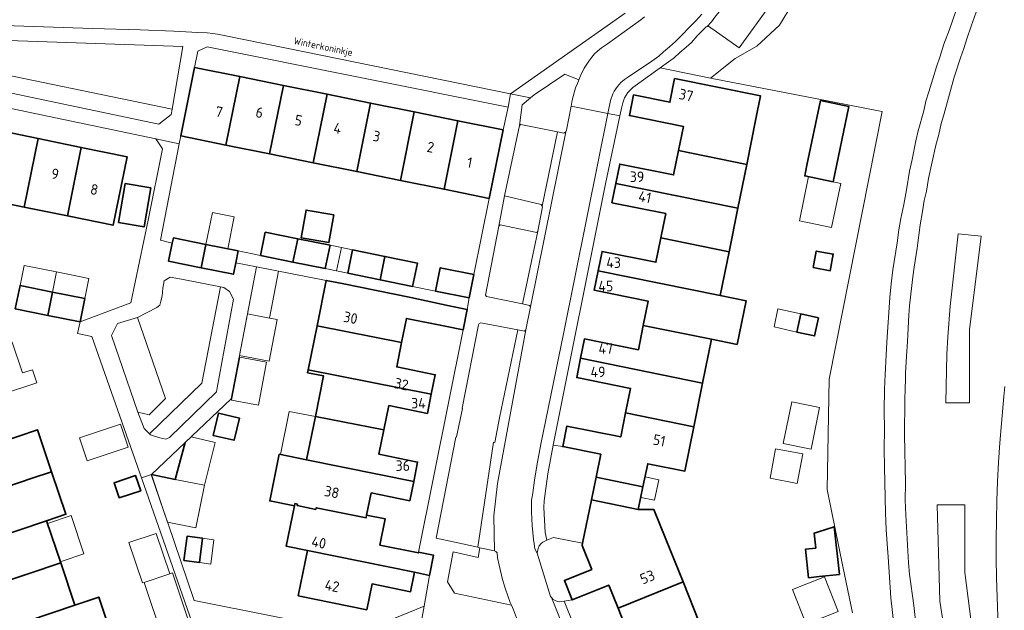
# Model space of a CAD drawing. Header units: metres. Extents: x 149984 to 156489, y 469398 to 478068.
# Tile 241 of 256: x 153401 to 153527, y 472204 to 472280. Entities that reach past the tile are written whole.
import ezdxf
from ezdxf.enums import TextEntityAlignment as Align

# ---------------------------------------------------------------- set-up
doc = ezdxf.new("R2010")
doc.units = ezdxf.units.M
doc.header["$LTSCALE"] = 0.75
for name, color, linetype, lineweight in [('B-WE-GR-BEPLANTING_CULTUUR_HEESTERS-GV', 252, 'Continuous', 18), ('B-WE-GR-BEPLANTING_CULTUUR_ROOS-GV', 252, 'Continuous', 18), ('B-WE-OG-BEBOUWING-GV', 6, 'Continuous', 35), ('B-WE-OG-BEBOUWING-T18', 1, 'Continuous', 18), ('B-WE-OG-BEBOUWING_LUIFEL-GV', 6, 'Continuous', 18), ('B-WE-OG-BEBOUWING_OVERBOUWING-GV', 6, 'Continuous', 18), ('B-WE-OG-TERREIN_BEGROEID-GV', 252, 'Continuous', 18), ('B-WE-OG-TERREIN_ERF-GV', 252, 'Continuous', 18), ('B-WE-OG-TOPOGRAFIE-T18', 7, 'Continuous', 18), ('B-WE-VH-GESLOTENVERHARDING_ASFALT-GV', 252, 'Continuous', 18), ('B-WE-VH-OPENVERHARDING_BETONSTRAATSTEEN-GV', 252, 'Continuous', 18), ('B-WE-VH-OPENVERHARDING_TEGEL-GV', 252, 'Continuous', 18)]:
    doc.layers.add(name, color=color, linetype=linetype, lineweight=lineweight)
doc.styles.add('NLCS-ISO-M500-T18', font='NLCS-ISO.ttf', dxfattribs={"height": 0.9})
doc.styles.add('NLCS-ISO-M750-T18', font='NLCS-ISO.ttf', dxfattribs={"height": 1.35})

msp = doc.modelspace()

# ---------------------------------------------------------------- linework, layer by layer
at = {"layer": 'B-WE-GR-BEPLANTING_CULTUUR_HEESTERS-GV', "flags": 128}
for points in [[(153497.21, 472282.25), (153493.07, 472276.49), (153489.17, 472279.27), (153488.99, 472279.224), (153488.86, 472279.19), (153487.72, 472278.05), (153486.98, 472277.21), (153486.31, 472276.59), (153485.5, 472275.91), (153484.74, 472275.24), (153484.03, 472274.7), (153482.963, 472273.947), (153489.398, 472272.628), (153492.554, 472275.136), (153495.362, 472276.74), (153498.237, 472279.414), (153499.908, 472282.155)], [(153499.908, 472282.155), (153498.237, 472279.414), (153495.362, 472276.74), (153492.554, 472275.136), (153489.398, 472272.628), (153503.284, 472269.938), (153506.985, 472269.221), (153510.91, 472268.461), (153511.413, 472268.358), (153504.624, 472234.085), (153504.376, 472219.929), (153506.355, 472210.092), (153507.596, 472204.133)], [(153512.89, 472202.69), (153512.52, 472206.08), (153512.17, 472211.31), (153512.02, 472212.98), (153511.91, 472214.81), (153511.82, 472216.97), (153511.74, 472220.83), (153511.68, 472222.85), (153511.66, 472225.06), (153511.68, 472227.73), (153511.64, 472230.01), (153511.72, 472232.78), (153511.796, 472234.652), (153511.83, 472235.48), (153511.93, 472237.17), (153511.98, 472238.82), (153512.39, 472244.52), (153512.56, 472246.29), (153512.76, 472248.07), (153513.32, 472251.54), (153513.52, 472253.21), (153513.78, 472254.64), (153514.16, 472256.44), (153514.51, 472258.32), (153514.91, 472260.7), (153515.26, 472262.21), (153515.71, 472264.59), (153516.03, 472265.89), (153516.72, 472268.45), (153517, 472269.66), (153517.38, 472270.87), (153517.88, 472272.55), (153518.36, 472274.06), (153518.83, 472275.46), (153519.3, 472276.99), (153520.04, 472278.87), (153520.83, 472281.2)]]:
    msp.add_lwpolyline(points, dxfattribs=at)
for points in [[(153393.579, 472274.203), (153420.466, 472268.642), (153421.83, 472276.67), (153394.44, 472277.62), (153393.985, 472275.814)], [(153464.96, 472266.56), (153465.1, 472266.71), (153469.822, 472265.732), (153470.41, 472265.61), (153470.63, 472265.59), (153470.86, 472265.73), (153470.95, 472265.95), (153471.555, 472269.054), (153471.698, 472269.79), (153471.82, 472270.29), (153472.14, 472271.37), (153472.39, 472271.92), (153472.55, 472272.41), (153470.755, 472273.157), (153466.84, 472270.51), (153466.366, 472270.11), (153465.29, 472269.2)], [(153463.03, 472257.54), (153462.3, 472253.69), (153462.46, 472253.86), (153467.16, 472252.87), (153467.28, 472253.03), (153467.89, 472256.15), (153467.848, 472256.236), (153467.74, 472256.46)], [(153417.553, 472227.076), (153417.681, 472226.953), (153418.869, 472226.546), (153419.65, 472226.376), (153420.125, 472226.613), (153426.115, 472232.46), (153426.202, 472232.946), (153428.326, 472244.335), (153427.798, 472245.3), (153427.085, 472245.81), (153426.636, 472245.9), (153424.24, 472233.58)], [(153412.7, 472239.67), (153416.06, 472229.84), (153417.49, 472229.52), (153419.6, 472231.58), (153416.03, 472241.97), (153413.44, 472241.21)], [(153467.21, 472211.78), (153468.9, 472206.26), (153469.024, 472206.129), (153469.23, 472205.91), (153469.5, 472205.71), (153469.83, 472205.58), (153470.11, 472205.54), (153470.65, 472205.64), (153471.691, 472205.812), (153470.695, 472208.29), (153474.204, 472209.7), (153472.96, 472212.767), (153473.027, 472213.091), (153469.31, 472213.8), (153468.465, 472213.434), (153467.95, 472213.21), (153467.73, 472213.01), (153467.48, 472212.73), (153467.33, 472212.38)], [(153463.905, 472205.143), (153463.76, 472205.48), (153463.14, 472207.17), (153462.98, 472207.75), (153462.75, 472208.42), (153462.33, 472210.24), (153462.14, 472211.18), (153462.07, 472211.83), (153461.92, 472212.01), (153461.73, 472212.08), (153459.881, 472212.485), (153459.648, 472211.235), (153456.456, 472211.981), (153455.74, 472208.13), (153456.64, 472206.67)]]:
    msp.add_lwpolyline(points, close=True, dxfattribs=at)
at = {"layer": 'B-WE-GR-BEPLANTING_CULTUUR_ROOS-GV', "flags": 128}
msp.add_lwpolyline([(153420.466, 472268.642), (153393.579, 472274.203), (153393.49, 472273.85), (153394.15, 472271.91), (153418.74, 472266.74), (153420.35, 472267.96)], close=True, dxfattribs=at)
at = {"layer": 'B-WE-OG-BEBOUWING-GV', "flags": 128}
for points in [[(153427.343, 472264.047), (153429.119, 472272.819), (153423.326, 472273.991), (153421.55, 472265.219)], [(153429.119, 472272.819), (153427.343, 472264.047), (153432.928, 472262.916), (153434.704, 472271.689)], [(153432.928, 472262.916), (153438.516, 472261.786), (153440.291, 472270.559), (153434.704, 472271.689)], [(153485.308, 472263.339), (153494.052, 472261.577), (153495.224, 472267.396), (153495.82, 472270.354), (153484.801, 472272.573), (153484.209, 472269.533), (153479.563, 472270.469), (153479.033, 472267.841), (153485.935, 472266.451)], [(153444.103, 472260.655), (153445.879, 472269.428), (153440.291, 472270.559), (153438.516, 472261.786)], [(153451.465, 472268.298), (153445.879, 472269.428), (153444.103, 472260.655), (153449.688, 472259.525)], [(153503.487, 472269.772), (153501.765, 472261.483), (153501.48, 472260.113), (153504.907, 472259.401), (153505.123, 472259.356), (153507.13, 472269.015)], [(153451.465, 472268.298), (153449.688, 472259.525), (153455.276, 472258.394), (153457.052, 472267.168)], [(153462.844, 472265.996), (153457.052, 472267.168), (153455.276, 472258.394), (153461.067, 472257.222)], [(153403.289, 472264.887), (153397.682, 472266.031), (153395.889, 472257.26), (153401.499, 472256.116)], [(153401.499, 472256.116), (153407.064, 472254.98), (153408.816, 472263.759), (153403.289, 472264.887)], [(153407.064, 472254.98), (153412.89, 472253.792), (153414.68, 472262.563), (153408.816, 472263.759)], [(153485.308, 472263.339), (153484.68, 472260.226), (153477.779, 472261.616), (153477.281, 472259.141), (153492.926, 472255.989), (153494.052, 472261.577)], [(153413.591, 472254.133), (153416.862, 472253.57), (153417.722, 472258.57), (153414.451, 472259.133)], [(153483.055, 472252.158), (153491.799, 472250.396), (153492.926, 472255.989), (153477.281, 472259.141), (153476.782, 472256.666), (153483.683, 472255.275)], [(153437, 472252.176), (153440.545, 472251.566), (153441.156, 472255.117), (153437.611, 472255.727)], [(153431.774, 472249.911), (153435.929, 472249.068), (153436.537, 472252.057), (153432.381, 472252.9)], [(153424.165, 472248.341), (153424.77, 472251.33), (153420.611, 472252.174), (153420.472, 472251.49), (153420.005, 472249.185)], [(153424.77, 472251.33), (153424.165, 472248.341), (153428.296, 472247.503), (153428.595, 472248.978), (153428.902, 472250.492)], [(153436.537, 472252.057), (153435.929, 472249.068), (153440.075, 472248.227), (153440.681, 472251.216)], [(153491.799, 472250.396), (153483.055, 472252.158), (153482.427, 472249.041), (153475.526, 472250.431), (153475.025, 472247.946), (153490.67, 472244.794)], [(153447.11, 472246.799), (153447.715, 472249.788), (153443.572, 472250.629), (153442.965, 472247.64)], [(153502.564, 472248.356), (153504.744, 472247.962), (153505.128, 472250.085), (153502.948, 472250.479)], [(153447.11, 472246.799), (153451.256, 472245.958), (153451.862, 472248.947), (153447.715, 472249.788)], [(153458.49, 472244.491), (153459.095, 472247.48), (153454.792, 472248.352), (153454.186, 472245.364)], [(153475.025, 472247.946), (153474.524, 472245.461), (153481.426, 472244.071), (153480.798, 472240.954), (153489.54, 472239.181), (153492.821, 472238.515), (153493.96, 472244.127), (153490.67, 472244.794)], [(153457.724, 472240.389), (153458.255, 472243.016), (153455.942, 472243.484), (153451.011, 472244.532), (153442.25, 472246.307), (153440.192, 472246.724), (153439.013, 472240.903), (153449.842, 472238.75), (153450.47, 472241.856), (153455.41, 472240.858)], [(153404.523, 472242.243), (153405.119, 472245.233), (153400.977, 472246.078), (153400.368, 472243.09)], [(153405.119, 472245.233), (153404.523, 472242.243), (153408.654, 472241.4), (153408.656, 472241.4), (153409.266, 472244.388)], [(153503.244, 472241.94), (153500.979, 472242.438), (153500.467, 472240.112), (153502.733, 472239.614)], [(153453.653, 472232.164), (153454.154, 472234.644), (153449.214, 472235.643), (153449.842, 472238.75), (153439.013, 472240.903), (153437.875, 472235.285)], [(153488.405, 472233.549), (153489.54, 472239.181), (153480.798, 472240.954), (153480.17, 472237.836), (153473.268, 472239.226), (153472.77, 472236.751)], [(153478.541, 472229.779), (153487.28, 472227.966), (153488.405, 472233.549), (153472.77, 472236.751), (153472.271, 472234.276), (153479.172, 472232.885)], [(153453.653, 472232.164), (153437.875, 472235.285), (153437.798, 472234.904), (153439.856, 472234.487), (153438.795, 472229.274), (153447.576, 472227.567), (153448.211, 472230.683), (153453.151, 472229.684)], [(153425.712, 472226.874), (153428.397, 472226.244), (153429.066, 472229.095), (153426.38, 472229.724)], [(153451.392, 472220.98), (153451.891, 472223.45), (153446.941, 472224.451), (153447.576, 472227.567), (153438.795, 472229.274), (153437.669, 472223.739)], [(153487.28, 472227.966), (153478.541, 472229.779), (153477.91, 472226.672), (153471.019, 472228.061), (153470.492, 472225.444), (153475.364, 472224.463), (153474.756, 472221.505), (153480.757, 472220.265), (153481.373, 472223.251), (153486.137, 472222.292)], [(153394.114, 472218.534), (153402.518, 472221.379), (153405.009, 472222.221), (153403.194, 472227.591), (153400.703, 472226.749), (153385.61, 472221.687), (153386.419, 472219.293), (153393.094, 472221.549)], [(153420.862, 472221.236), (153422.104, 472225.943), (153417.79, 472221.87)], [(153436.478, 472217.884), (153438.852, 472217.401), (153438.906, 472217.604), (153445.307, 472216.333), (153445.367, 472216.668), (153445.952, 472219.509), (153450.892, 472218.51), (153451.392, 472220.98), (153437.669, 472223.739), (153434.169, 472224.448), (153432.962, 472218.49), (153436.119, 472217.849), (153436.177, 472218.133), (153436.515, 472218.064)], [(153402.518, 472221.379), (153394.114, 472218.534), (153395.133, 472215.519), (153388.457, 472213.263), (153389.267, 472210.869), (153404.356, 472215.943), (153406.839, 472216.778), (153405.009, 472222.221)], [(153413.681, 472218.856), (153416.423, 472219.784), (153415.768, 472221.717), (153413.027, 472220.789)], [(153474.162, 472218.615), (153480.162, 472217.384), (153480.757, 472220.265), (153474.756, 472221.505)], [(153477.57, 472204.755), (153485.894, 472208.102), (153483.69, 472213.582), (153482.168, 472217.366), (153480.162, 472217.384), (153474.162, 472218.615), (153473.027, 472213.091), (153472.96, 472212.767), (153474.204, 472209.7), (153470.695, 472208.29), (153471.691, 472205.812), (153476.385, 472207.7)], [(153438.852, 472217.401), (153436.478, 472217.884), (153436.515, 472218.064), (153436.177, 472218.133), (153436.119, 472217.849), (153435.068, 472212.669), (153437.779, 472212.119), (153451.504, 472209.335), (153453.417, 472208.947), (153453.939, 472211.523), (153452.027, 472211.911), (153452.008, 472211.817), (153447.066, 472212.814), (153447.72, 472216.192), (153445.367, 472216.668), (153445.307, 472216.333), (153438.906, 472217.604)], [(153389.267, 472210.869), (153390.076, 472208.474), (153396.751, 472210.73), (153397.767, 472207.725), (153406.178, 472210.551), (153404.356, 472215.943)], [(153503.34, 472208.787), (153505.93, 472209.069), (153505.267, 472215.162), (153503.101, 472214.471), (153502.68, 472214.337), (153502.888, 472212.43), (153501.574, 472212.287), (153501.971, 472208.638)], [(153421.968, 472210.844), (153423.954, 472210.585), (153424.359, 472213.693), (153422.374, 472213.952)], [(153437.779, 472212.119), (153436.604, 472206.336), (153445.384, 472204.552), (153446.055, 472207.858), (153450.999, 472206.853), (153451.504, 472209.335)], [(153397.767, 472207.725), (153398.782, 472204.719), (153392.107, 472202.463), (153392.917, 472200.069), (153408.009, 472205.131), (153406.178, 472210.551)], [(153475.003, 472197.579), (153488.021, 472202.815), (153485.894, 472208.102), (153477.57, 472204.755), (153478.755, 472201.809), (153474.06, 472199.921)], [(153408.009, 472205.131), (153392.917, 472200.069), (153393.726, 472197.675), (153400.393, 472199.929), (153401.473, 472196.737), (153402.648, 472197.134), (153403.436, 472194.804), (153410.54, 472197.206), (153413.707, 472198.277), (153411.043, 472206.157)]]:
    msp.add_lwpolyline(points, close=True, dxfattribs=at)
at = {"layer": 'B-WE-OG-BEBOUWING_LUIFEL-GV', "flags": 128}
for points in [[(153501.967, 472260.012), (153500.791, 472254.355), (153504.93, 472253.495), (153506.105, 472259.152), (153504.907, 472259.401)], [(153424.77, 472251.33), (153427.579, 472250.76), (153428.412, 472254.868), (153425.602, 472255.438)], [(153440.681, 472251.216), (153440.075, 472248.227), (153441.525, 472247.933), (153442.131, 472250.922)], [(153442.131, 472250.922), (153441.525, 472247.933), (153442.965, 472247.64), (153443.572, 472250.629)], [(153405.64, 472247.804), (153401.497, 472248.644), (153400.977, 472246.078), (153405.119, 472245.233)], [(153405.64, 472247.804), (153405.119, 472245.233), (153409.266, 472244.388), (153409.788, 472246.964)], [(153500.979, 472242.438), (153498.056, 472243.081), (153497.545, 472240.755), (153500.467, 472240.112)], [(153396.976, 472237.779), (153398.866, 472232.186), (153403.113, 472233.622), (153402.55, 472235.288), (153401.301, 472234.866), (153399.973, 472238.793)], [(153437.669, 472223.739), (153438.795, 472229.274), (153435.444, 472229.953), (153434.323, 472224.417)], [(153420.862, 472221.236), (153424.599, 472220.479), (153425.948, 472225.954), (153422.909, 472226.702), (153422.104, 472225.943)], [(153480.483, 472218.937), (153482.244, 472218.583), (153482.784, 472221.201), (153481.025, 472221.564), (153480.757, 472220.265)], [(153406.129, 472210.697), (153409.161, 472211.722), (153407.508, 472216.614), (153404.476, 472215.589)], [(153424.359, 472213.693), (153423.954, 472210.585), (153425.4, 472210.396), (153425.806, 472213.504)]]:
    msp.add_lwpolyline(points, close=True, dxfattribs=at)
at = {"layer": 'B-WE-OG-BEBOUWING_OVERBOUWING-GV', "flags": 128}
for points in [[(153430.107, 472242.436), (153432.933, 472241.897), (153434.08, 472247.911), (153431.254, 472248.45)], [(153432.933, 472241.897), (153430.107, 472242.436), (153429.087, 472237.084), (153432.896, 472236.358), (153433.916, 472241.709)], [(153429.115, 472236.888), (153428.07, 472231.402), (153431.5, 472230.748), (153432.546, 472236.234)], [(153499.813, 472231.16), (153498.736, 472225.817), (153502.314, 472225.096), (153503.39, 472230.439)], [(153409.583, 472223.601), (153414.834, 472225.378), (153413.837, 472228.323), (153408.587, 472226.546)], [(153497.039, 472221.383), (153500.505, 472220.728), (153501.22, 472224.511), (153497.754, 472225.166)], [(153424.599, 472220.479), (153420.862, 472221.236), (153417.788, 472221.86), (153419.863, 472215.75), (153423.492, 472215.015)], [(153420.172, 472209.16), (153418.423, 472214.327), (153414.907, 472213.137), (153416.656, 472207.97), (153416.855, 472208.037)], [(153419.36, 472200.634), (153422.984, 472201.86), (153420.479, 472209.264), (153420.172, 472209.16), (153416.855, 472208.037)], [(153499.914, 472207.139), (153501.681, 472202.681), (153505.767, 472204.3), (153504, 472208.758)]]:
    msp.add_lwpolyline(points, close=True, dxfattribs=at)
at = {"layer": 'B-WE-OG-TERREIN_BEGROEID-GV', "flags": 128}
for points in [[(153395.21, 472280.57), (153396.4, 472279.44), (153410.25, 472278.98), (153416.36, 472278.83), (153420.67, 472278.64), (153423.76, 472278.48), (153424.93, 472278.45), (153425.68, 472278.35), (153426.28, 472278.25), (153426.89, 472278.11), (153435.12, 472276.47), (153463.81, 472270.63), (153478.46, 472280.93)], [(153523.46, 472281.07), (153522.81, 472279.3), (153522.24, 472277.67), (153521.86, 472276.41), (153521.44, 472275.23), (153520.63, 472272.77), (153519.29, 472267.92), (153518.96, 472266.8), (153518.66, 472265.41), (153518.27, 472264.05), (153517.33, 472259.79), (153517.07, 472258.15), (153516.8, 472256.96), (153516.55, 472255.54), (153516.28, 472253.85), (153515.87, 472250.85), (153515.5, 472248.42), (153515.33, 472247.17), (153514.9, 472243.47), (153514.82, 472242.25), (153514.65, 472238.9), (153514.51, 472237.04), (153514.4, 472234.86), (153514.37, 472234.008), (153514.33, 472232.9), (153514.3, 472231.4), (153514.28, 472226.93), (153514.37, 472220.72), (153514.35, 472218.59), (153514.41, 472216.7), (153514.77, 472210.57), (153514.9, 472209.12), (153515.45, 472205.07)], [(153526.904, 472230.867), (153527, 472231.85), (153527.1, 472233.12)], [(153515.45, 472205.07), (153515.65, 472203.17), (153515.84, 472201.55), (153516, 472199.94), (153516.22, 472198.27), (153516.67, 472195.39), (153516.91, 472194.17), (153517.33, 472191.69), (153517.81, 472189.21), (153518.12, 472187.85), (153518.48, 472186.44), (153518.79, 472185.04), (153519.38, 472182.6), (153519.65, 472181.35), (153520.44, 472178.37), (153520.77, 472177.38), (153521.2, 472175.99), (153522.08, 472173.28), (153522.55, 472172), (153523.36, 472169.47), (153525.32, 472164.5), (153527.32, 472159.7)]]:
    msp.add_lwpolyline(points, dxfattribs=at)
for points in [[(153521.149, 472252.706), (153520.121, 472243.44), (153519.8, 472239.495), (153519.684, 472237.272), (153519.545, 472231.052), (153522.573, 472231.052), (153522.573, 472240.403), (153524.086, 472252.381)], [(153521.149, 472252.706), (153524.086, 472252.381), (153522.573, 472240.403), (153522.573, 472231.052), (153519.545, 472231.052), (153519.684, 472237.272), (153519.8, 472239.495), (153520.121, 472243.44)], [(153416.06, 472229.84), (153416.866, 472227.735), (153417.553, 472227.076), (153424.24, 472233.58), (153426.636, 472245.9), (153421.653, 472246.897), (153420.193, 472247.135), (153419.446, 472246.659), (153419.243, 472245.742), (153419.175, 472244.689), (153419.005, 472244.043), (153418.869, 472243.567), (153418.496, 472243.262), (153416.03, 472241.97), (153419.6, 472231.58), (153417.49, 472229.52)], [(153518.456, 472217.976), (153521.976, 472217.976), (153521.976, 472209.314), (153523.487, 472197.656), (153524.695, 472188.992), (153527.284, 472176.224), (153529.138, 472167.279), (153530.109, 472164.232), (153541.652, 472132.858), (153539.691, 472132.137), (153534.629, 472145.898), (153529.703, 472159.747), (153525.935, 472170.022), (153521.623, 472187.698), (153518.776, 472205.65)], [(153518.456, 472217.976), (153518.776, 472205.65), (153521.623, 472187.698), (153525.935, 472170.022), (153529.703, 472159.747), (153534.629, 472145.898), (153539.691, 472132.137), (153541.652, 472132.858), (153530.109, 472164.232), (153529.138, 472167.279), (153527.284, 472176.224), (153524.695, 472188.992), (153523.487, 472197.656), (153521.976, 472209.314), (153521.976, 472217.976)]]:
    msp.add_lwpolyline(points, close=True, dxfattribs=at)
at = {"layer": 'B-WE-OG-TERREIN_BEGROEID-GV'}
msp.add_lwpolyline([(153536.177, 472152.949, -0.1097441), (153526.904, 472230.867)], format="xyb", dxfattribs=at)
at = {"layer": 'B-WE-OG-TERREIN_ERF-GV', "flags": 128}
for points in [[(153445.879, 472269.428), (153451.465, 472268.298), (153457.052, 472267.168), (153462.844, 472265.996), (153463.49, 472268.92), (153424.94, 472276.64), (153423.76, 472276.08), (153423.326, 472273.991), (153429.119, 472272.819), (153434.704, 472271.689), (153440.291, 472270.559)], [(153504.907, 472259.401), (153501.48, 472260.113), (153501.765, 472261.483), (153503.487, 472269.772), (153507.13, 472269.015), (153505.123, 472259.356)], [(153438.516, 472261.786), (153432.928, 472262.916), (153427.343, 472264.047), (153421.55, 472265.219), (153421.357, 472264.221), (153418.97, 472251.88), (153420.472, 472251.49), (153420.611, 472252.174), (153424.77, 472251.33), (153428.902, 472250.492), (153431.774, 472249.911), (153432.381, 472252.9), (153436.537, 472252.057), (153440.681, 472251.216), (153440.075, 472248.227), (153442.965, 472247.64), (153443.572, 472250.629), (153447.715, 472249.788), (153451.862, 472248.947), (153451.256, 472245.958), (153454.186, 472245.364), (153454.792, 472248.352), (153459.095, 472247.48), (153461.067, 472257.222), (153455.276, 472258.394), (153449.688, 472259.525), (153444.103, 472260.655)], [(153413.591, 472254.133), (153414.451, 472259.133), (153417.722, 472258.57), (153416.862, 472253.57)], [(153437, 472252.176), (153437.611, 472255.727), (153441.156, 472255.117), (153440.545, 472251.566)], [(153502.564, 472248.356), (153502.948, 472250.479), (153505.128, 472250.085), (153504.744, 472247.962)], [(153451.504, 472209.335), (153450.999, 472206.853), (153446.055, 472207.858), (153445.384, 472204.552), (153436.604, 472206.336), (153437.779, 472212.119), (153435.068, 472212.669), (153436.119, 472217.849), (153432.962, 472218.49), (153434.169, 472224.448), (153437.669, 472223.739), (153438.795, 472229.274), (153439.856, 472234.487), (153437.798, 472234.904), (153437.875, 472235.285), (153439.013, 472240.903), (153440.192, 472246.724), (153431.256, 472248.459), (153428.03, 472231.54), (153422.104, 472225.943), (153420.862, 472221.236), (153417.79, 472221.87), (153419.308, 472217.387), (153419.886, 472215.681), (153423.26, 472205.72), (153444.3, 472201.55), (153452.73, 472205), (153453.417, 472208.947)], [(153449.842, 472238.75), (153449.214, 472235.643), (153454.154, 472234.644), (153453.653, 472232.164), (153453.151, 472229.684), (153448.211, 472230.683), (153447.576, 472227.567), (153446.941, 472224.451), (153451.891, 472223.45), (153451.392, 472220.98), (153450.892, 472218.51), (153445.952, 472219.509), (153445.367, 472216.668), (153447.72, 472216.192), (153447.066, 472212.814), (153452.008, 472211.817), (153452.027, 472211.911), (153457.724, 472240.389), (153455.41, 472240.858), (153450.47, 472241.856)], [(153503.244, 472241.94), (153502.733, 472239.614), (153500.467, 472240.112), (153500.979, 472242.438)], [(153425.712, 472226.874), (153426.38, 472229.724), (153429.066, 472229.095), (153428.397, 472226.244)], [(153413.681, 472218.856), (153413.027, 472220.789), (153415.768, 472221.717), (153416.423, 472219.784)], [(153503.101, 472214.471), (153505.267, 472215.162), (153505.93, 472209.069), (153503.34, 472208.787), (153501.971, 472208.638), (153501.574, 472212.287), (153502.888, 472212.43), (153502.68, 472214.337)], [(153423.954, 472210.585), (153421.968, 472210.844), (153422.374, 472213.952), (153424.359, 472213.693)]]:
    msp.add_lwpolyline(points, close=True, dxfattribs=at)
for points in [[(153507.596, 472204.133), (153506.355, 472210.092), (153504.376, 472219.929), (153504.624, 472234.085), (153511.413, 472268.358), (153510.91, 472268.461), (153506.985, 472269.221), (153503.284, 472269.938), (153489.398, 472272.628), (153482.963, 472273.947), (153479.48, 472271.44), (153478.84, 472270.77), (153478.6, 472270.45), (153478.4, 472270.1), (153478.18, 472269.46), (153478.05, 472268.97), (153477.801, 472267.782), (153475.98, 472259.09), (153469.267, 472225.633), (153470.492, 472225.444), (153471.019, 472228.061), (153477.91, 472226.672), (153478.541, 472229.779), (153479.172, 472232.885), (153472.271, 472234.276), (153472.77, 472236.751), (153473.268, 472239.226), (153480.17, 472237.836), (153480.798, 472240.954), (153481.426, 472244.071), (153474.524, 472245.461), (153475.025, 472247.946), (153475.526, 472250.431), (153482.427, 472249.041), (153483.055, 472252.158), (153483.683, 472255.275), (153476.782, 472256.666), (153477.281, 472259.141), (153477.779, 472261.616), (153484.68, 472260.226), (153485.308, 472263.339), (153485.935, 472266.451), (153479.033, 472267.841), (153479.563, 472270.469), (153484.209, 472269.533), (153484.801, 472272.573), (153495.82, 472270.354), (153495.224, 472267.396), (153494.052, 472261.577), (153492.926, 472255.989), (153491.799, 472250.396), (153490.67, 472244.794), (153493.96, 472244.127), (153492.821, 472238.515), (153489.54, 472239.181), (153488.405, 472233.549), (153487.28, 472227.966), (153486.137, 472222.292), (153481.373, 472223.251), (153480.757, 472220.265), (153480.162, 472217.384), (153482.168, 472217.366), (153483.69, 472213.582), (153485.894, 472208.102), (153488.021, 472202.815)], [(153424.54, 472198.489), (153416.515, 472221.424), (153410.18, 472239.53), (153408.35, 472239.905), (153408.654, 472241.4), (153404.523, 472242.243), (153400.368, 472243.09), (153400.977, 472246.078), (153405.119, 472245.233), (153409.266, 472244.388), (153408.656, 472241.4), (153415.15, 472243.87), (153417.379, 472254.419), (153419.2, 472263.57), (153418.36, 472264.85), (153396.49, 472269.44)], [(153397.682, 472266.031), (153403.289, 472264.887), (153408.816, 472263.759), (153414.68, 472262.563), (153412.89, 472253.792), (153407.064, 472254.98), (153401.499, 472256.116), (153395.889, 472257.26)], [(153400.703, 472226.749), (153403.194, 472227.591), (153405.009, 472222.221), (153406.839, 472216.778), (153404.356, 472215.943), (153406.178, 472210.551), (153408.009, 472205.131), (153411.043, 472206.157), (153413.707, 472198.277), (153410.54, 472197.206), (153403.436, 472194.804), (153402.648, 472197.134), (153401.473, 472196.737), (153400.393, 472199.929)], [(153478.755, 472201.809), (153477.57, 472204.755), (153476.385, 472207.7), (153471.691, 472205.812), (153470.65, 472205.64), (153482.281, 472176.82)]]:
    msp.add_lwpolyline(points, dxfattribs=at)
at = {"layer": 'B-WE-VH-GESLOTENVERHARDING_ASFALT-GV', "flags": 128}
for points in [[(153520.83, 472281.2), (153520.04, 472278.87), (153519.3, 472276.99), (153518.83, 472275.46), (153518.36, 472274.06), (153517.88, 472272.55), (153517.38, 472270.87), (153517, 472269.66), (153516.72, 472268.45), (153516.03, 472265.89), (153515.71, 472264.59), (153515.26, 472262.21), (153514.91, 472260.7), (153514.51, 472258.32), (153514.16, 472256.44), (153513.78, 472254.64), (153513.52, 472253.21), (153513.32, 472251.54), (153512.76, 472248.07), (153512.56, 472246.29), (153512.39, 472244.52), (153511.98, 472238.82), (153511.93, 472237.17), (153511.83, 472235.48), (153511.796, 472234.652), (153511.72, 472232.78), (153511.64, 472230.01), (153511.68, 472227.73), (153511.66, 472225.06), (153511.68, 472222.85), (153511.74, 472220.83), (153511.82, 472216.97), (153511.91, 472214.81), (153512.02, 472212.98), (153512.17, 472211.31), (153512.52, 472206.08), (153512.89, 472202.69)], [(153515.65, 472203.17), (153515.45, 472205.07), (153514.9, 472209.12), (153514.77, 472210.57), (153514.41, 472216.7), (153514.35, 472218.59), (153514.37, 472220.72), (153514.28, 472226.93), (153514.3, 472231.4), (153514.33, 472232.9), (153514.37, 472234.008), (153514.4, 472234.86), (153514.51, 472237.04), (153514.65, 472238.9), (153514.82, 472242.25), (153514.9, 472243.47), (153515.33, 472247.17), (153515.5, 472248.42), (153515.87, 472250.85), (153516.28, 472253.85), (153516.55, 472255.54), (153516.8, 472256.96), (153517.07, 472258.15), (153517.33, 472259.79), (153518.27, 472264.05), (153518.66, 472265.41), (153518.96, 472266.8), (153519.29, 472267.92), (153520.63, 472272.77), (153521.44, 472275.23), (153521.86, 472276.41), (153522.24, 472277.67), (153522.81, 472279.3), (153523.46, 472281.07)], [(153527.1, 472233.12), (153527, 472231.85), (153526.904, 472230.867)]]:
    msp.add_lwpolyline(points, dxfattribs=at)
at = {"layer": 'B-WE-VH-GESLOTENVERHARDING_ASFALT-GV'}
msp.add_lwpolyline([(153526.904, 472230.867, 0.1097441), (153536.177, 472152.949)], format="xyb", dxfattribs=at)
at = {"layer": 'B-WE-VH-OPENVERHARDING_BETONSTRAATSTEEN-GV', "flags": 128}
for points in [[(153493.401, 472285.516), (153492.82, 472284.43), (153491.83, 472282.81), (153491.11, 472281.9), (153490.53, 472281.12), (153489.98, 472280.43), (153489.53, 472279.82), (153488.99, 472279.224), (153489.17, 472279.27), (153493.07, 472276.49), (153497.21, 472282.25), (153493.77, 472284.65), (153493.52, 472284.95), (153493.45, 472285.19)], [(153468.465, 472213.434), (153468.241, 472214.422), (153468.071, 472217.621), (153468.085, 472218.475), (153468.596, 472221.933), (153469.267, 472225.633), (153475.98, 472259.09), (153477.801, 472267.782), (153476.268, 472268.094), (153475.01, 472261.96), (153470.59, 472239.87), (153467.7, 472225.73), (153467.21, 472223.23), (153466.85, 472221.12), (153466.67, 472219.53), (153466.58, 472218.99), (153466.5, 472218.63), (153466.48, 472218.14), (153466.48, 472217.06), (153466.55, 472215.35), (153466.74, 472213.54), (153466.84, 472212.99), (153466.92, 472212.34), (153467.21, 472211.78), (153467.33, 472212.38), (153467.48, 472212.73), (153467.73, 472213.01), (153467.95, 472213.21)], [(153469.822, 472265.732), (153465.1, 472266.71), (153464.96, 472266.56), (153463.03, 472257.54), (153467.74, 472256.46), (153467.848, 472256.236)], [(153467.848, 472256.236), (153467.89, 472256.15), (153467.28, 472253.03), (153465.338, 472243.704), (153466.24, 472243.52), (153466.339, 472243.339), (153470.86, 472265.73), (153470.63, 472265.59), (153470.41, 472265.61), (153469.822, 472265.732)], [(153467.28, 472253.03), (153467.16, 472252.87), (153462.46, 472253.86), (153462.3, 472253.69), (153460.6, 472244.82), (153460.74, 472244.64), (153465.338, 472243.704)], [(153464.726, 472240.4), (153459.99, 472241.3), (153459.8, 472241.21), (153459.71, 472241.02), (153457.59, 472230.35), (153457.627, 472230.309), (153456.869, 472226.698), (153456.801, 472226.66), (153454.29, 472213.71), (153456.68, 472213.187), (153459.614, 472212.544), (153461.62, 472226.01), (153461.8, 472225.98), (153462.37, 472229.12)], [(153461.73, 472212.08), (153461.657, 472216.575), (153462.118, 472220.704), (153465.75, 472240.4), (153465.57, 472240.24), (153464.726, 472240.4), (153462.37, 472229.12), (153461.8, 472225.98), (153461.62, 472226.01), (153459.614, 472212.544), (153459.881, 472212.485)], [(153469.267, 472225.633), (153468.596, 472221.933), (153468.085, 472218.475), (153468.071, 472217.621), (153468.241, 472214.422), (153468.465, 472213.434), (153469.31, 472213.8), (153473.027, 472213.091), (153474.162, 472218.615), (153474.756, 472221.505), (153475.364, 472224.463), (153470.492, 472225.444)], [(153482.281, 472176.82), (153470.65, 472205.64), (153470.11, 472205.54), (153469.83, 472205.58), (153469.5, 472205.71), (153469.23, 472205.91), (153469.024, 472206.129), (153480.921, 472176.305)]]:
    msp.add_lwpolyline(points, close=True, dxfattribs=at)
for points in [[(153480.964, 472280.461), (153480.48, 472280.08), (153476.22, 472277), (153475.44, 472276.51), (153474.94, 472276.08), (153474.57, 472275.73), (153474.2, 472275.3), (153473.82, 472274.8), (153473.24, 472273.89), (153472.76, 472272.92), (153472.55, 472272.41), (153472.39, 472271.92), (153472.14, 472271.37), (153471.82, 472270.29), (153471.698, 472269.79), (153471.555, 472269.054), (153476.268, 472268.094), (153476.61, 472269.76), (153476.9, 472270.62), (153477.06, 472270.94), (153477.48, 472271.57), (153477.71, 472271.81), (153477.91, 472272.05), (153478.15, 472272.22), (153478.41, 472272.44), (153478.79, 472272.71), (153481.89, 472274.79), (153482.8, 472275.45), (153483.4, 472275.98), (153484.18, 472276.63), (153484.94, 472277.34), (153487.53, 472279.95), (153488.3, 472280.83)], [(153488.3, 472280.83), (153487.53, 472279.95), (153484.94, 472277.34), (153484.18, 472276.63), (153483.4, 472275.98), (153482.8, 472275.45), (153481.89, 472274.79), (153478.79, 472272.71), (153478.41, 472272.44), (153478.15, 472272.22), (153477.91, 472272.05), (153477.71, 472271.81), (153477.48, 472271.57), (153477.06, 472270.94), (153476.9, 472270.62), (153476.61, 472269.76), (153476.268, 472268.094), (153477.801, 472267.782), (153478.05, 472268.97), (153478.18, 472269.46), (153478.4, 472270.1), (153478.6, 472270.45), (153478.84, 472270.77), (153479.48, 472271.44), (153482.963, 472273.947), (153484.03, 472274.7), (153484.74, 472275.24), (153485.5, 472275.91), (153486.31, 472276.59), (153486.98, 472277.21), (153487.72, 472278.05), (153488.86, 472279.19), (153488.99, 472279.224), (153489.53, 472279.82), (153489.98, 472280.43)], [(153480.921, 472176.305), (153469.024, 472206.129), (153468.9, 472206.26), (153467.21, 472211.78), (153466.92, 472212.34), (153466.84, 472212.99), (153466.74, 472213.54), (153466.55, 472215.35), (153466.48, 472217.06), (153466.48, 472218.14), (153466.5, 472218.63), (153466.58, 472218.99), (153466.67, 472219.53), (153466.85, 472221.12), (153467.21, 472223.23), (153467.7, 472225.73), (153470.59, 472239.87), (153475.01, 472261.96), (153476.268, 472268.094), (153471.555, 472269.054), (153470.95, 472265.95), (153470.86, 472265.73), (153466.339, 472243.339), (153465.75, 472240.4), (153462.118, 472220.704), (153461.657, 472216.575), (153461.73, 472212.08), (153461.92, 472212.01), (153462.07, 472211.83), (153462.14, 472211.18), (153462.33, 472210.24), (153462.75, 472208.42), (153462.98, 472207.75), (153463.14, 472207.17), (153463.76, 472205.48), (153463.905, 472205.143), (153464.17, 472204.53), (153464.57, 472203.49)], [(153452.405, 472203.133), (153452.73, 472205), (153444.3, 472201.55), (153423.26, 472205.72), (153419.886, 472215.681), (153419.308, 472217.387), (153417.79, 472221.87), (153416.515, 472221.424), (153424.54, 472198.489)]]:
    msp.add_lwpolyline(points, dxfattribs=at)
at = {"layer": 'B-WE-VH-OPENVERHARDING_TEGEL-GV', "flags": 128}
for points in [[(153478.46, 472280.93), (153463.81, 472270.63), (153466.366, 472270.11), (153466.84, 472270.51), (153470.755, 472273.157), (153472.55, 472272.41), (153472.76, 472272.92), (153473.24, 472273.89), (153473.82, 472274.8), (153474.2, 472275.3), (153474.57, 472275.73), (153474.94, 472276.08), (153475.44, 472276.51), (153476.22, 472277), (153480.48, 472280.08), (153480.964, 472280.461)], [(153396.49, 472269.44), (153418.36, 472264.85), (153421.357, 472264.221), (153421.55, 472265.219), (153423.326, 472273.991), (153423.76, 472276.08), (153424.94, 472276.64), (153463.49, 472268.92), (153463.81, 472270.63), (153435.12, 472276.47), (153426.89, 472278.11), (153426.28, 472278.25), (153425.68, 472278.35), (153424.93, 472278.45), (153423.76, 472278.48), (153420.67, 472278.64), (153416.36, 472278.83), (153410.25, 472278.98), (153396.4, 472279.44)], [(153394.44, 472277.62), (153421.83, 472276.67), (153420.466, 472268.642), (153420.35, 472267.96), (153418.74, 472266.74), (153394.15, 472271.91)], [(153464.57, 472203.49), (153464.17, 472204.53), (153463.905, 472205.143), (153456.64, 472206.67), (153455.74, 472208.13), (153456.456, 472211.981), (153459.648, 472211.235), (153459.881, 472212.485), (153459.614, 472212.544), (153456.68, 472213.187), (153454.29, 472213.71), (153456.801, 472226.66), (153456.869, 472226.698), (153457.627, 472230.309), (153457.59, 472230.35), (153459.71, 472241.02), (153459.8, 472241.21), (153459.99, 472241.3), (153464.726, 472240.4), (153465.57, 472240.24), (153465.75, 472240.4), (153466.339, 472243.339), (153466.24, 472243.52), (153465.338, 472243.704), (153460.74, 472244.64), (153460.6, 472244.82), (153462.3, 472253.69), (153463.03, 472257.54), (153464.96, 472266.56), (153465.29, 472269.2), (153466.366, 472270.11), (153463.81, 472270.63), (153463.49, 472268.92), (153462.844, 472265.996), (153461.067, 472257.222), (153459.095, 472247.48), (153458.49, 472244.491), (153458.255, 472243.016), (153457.724, 472240.389), (153452.027, 472211.911), (153453.939, 472211.523), (153453.417, 472208.947), (153452.73, 472205), (153452.405, 472203.133)]]:
    msp.add_lwpolyline(points, dxfattribs=at)
for points in [[(153428.595, 472248.978), (153428.296, 472247.503), (153424.165, 472248.341), (153420.005, 472249.185), (153420.472, 472251.49), (153418.97, 472251.88), (153421.357, 472264.221), (153418.36, 472264.85), (153419.2, 472263.57), (153417.379, 472254.419), (153415.15, 472243.87), (153408.656, 472241.4), (153408.654, 472241.4), (153408.35, 472239.905), (153410.18, 472239.53), (153416.515, 472221.424), (153417.79, 472221.87), (153422.104, 472225.943), (153428.03, 472231.54), (153431.256, 472248.459)], [(153442.965, 472247.64), (153440.075, 472248.227), (153435.929, 472249.068), (153431.774, 472249.911), (153428.902, 472250.492), (153428.595, 472248.978), (153431.256, 472248.459), (153440.192, 472246.724), (153442.25, 472246.307), (153451.011, 472244.532), (153455.942, 472243.484), (153458.255, 472243.016), (153458.49, 472244.491), (153454.186, 472245.364), (153451.256, 472245.958), (153447.11, 472246.799)], [(153417.553, 472227.076), (153416.866, 472227.735), (153416.06, 472229.84), (153412.7, 472239.67), (153413.44, 472241.21), (153416.03, 472241.97), (153418.496, 472243.262), (153418.869, 472243.567), (153419.005, 472244.043), (153419.175, 472244.689), (153419.243, 472245.742), (153419.446, 472246.659), (153420.193, 472247.135), (153421.653, 472246.897), (153426.636, 472245.9), (153427.085, 472245.81), (153427.798, 472245.3), (153428.326, 472244.335), (153426.202, 472232.946), (153426.115, 472232.46), (153420.125, 472226.613), (153419.65, 472226.376), (153418.869, 472226.546), (153417.681, 472226.953)]]:
    msp.add_lwpolyline(points, close=True, dxfattribs=at)

# ---------------------------------------------------------------- texts
at = {"layer": 'B-WE-OG-BEBOUWING-T18', "style": 'NLCS-ISO-M750-T18'}
for s, rotation, p in [('37', 348.7, (153486.294, 472270.459)), ('7', 348.6, (153426.466, 472268.305)), ('6', 348.6, (153431.641, 472268.228)), ('5', 348.6, (153436.639, 472267.217)), ('4', 348.6, (153441.637, 472266.206)), ('3', 348.6, (153446.635, 472265.194)), ('2', 348.6, (153453.554, 472263.795)), ('1', 348.6, (153458.568, 472261.809)), ('9', 348.5, (153405.461, 472260.361)), ('8', 348.5, (153410.482, 472258.365)), ('41', 348.6, (153481.009, 472257.393)), ('30', 348.6, (153443.304, 472241.938)), ('32', 348.6, (153449.83, 472233.438)), ('51', 348.7, (153482.85, 472226.232)), ('38', 348.6, (153440.912, 472219.611)), ('40', 348.6, (153439.248, 472213.153)), ('53', 21.9, (153481.33, 472208.73)), ('42', 348.6, (153440.944, 472207.605))]:
    msp.add_text(s, height=1.35, rotation=rotation, dxfattribs=at).set_placement(p, align=Align.MIDDLE)
for s, p in [('39', (153480, 472260)), ('43', (153477, 472249)), ('45', (153476, 472246)), ('47', (153476, 472238)), ('49', (153475, 472235)), ('34', (153452, 472231)), ('36', (153450, 472223))]:
    msp.add_text(s, height=1.35, dxfattribs=at).set_placement(p, align=Align.MIDDLE)
at = {"layer": 'B-WE-OG-TOPOGRAFIE-T18', "style": 'NLCS-ISO-M500-T18'}
msp.add_text('Winterkoninkje', height=0.9, rotation=348.2, dxfattribs=at).set_placement((153439.772, 472276.537), align=Align.MIDDLE)

doc.saveas('drawing.dxf')
